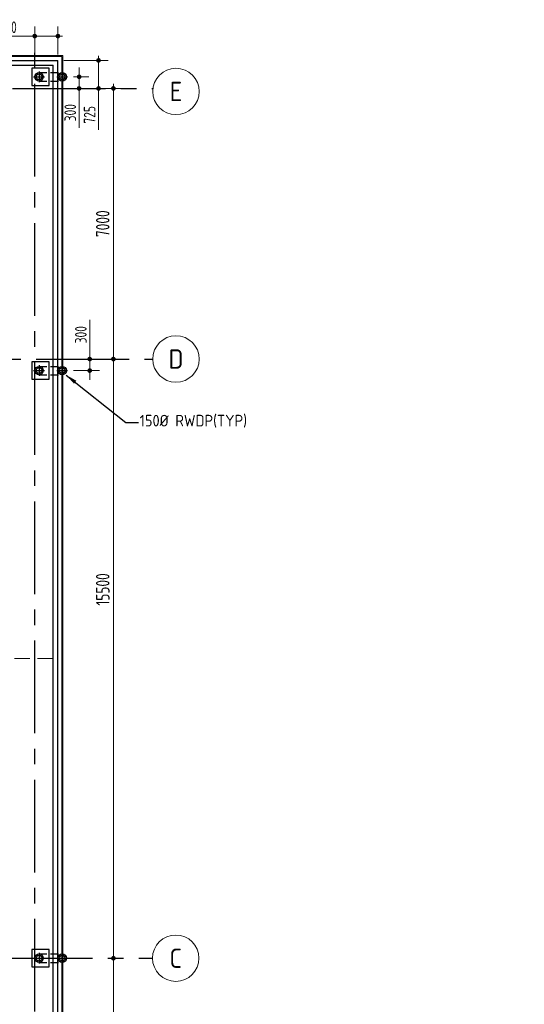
# Model space of a CAD drawing. Extents: x -11758 to 4934791, y -233543 to 1826789.
# Tile 96 of 256: x 554945 to 567992, y 84582 to 110052. Entities that reach past the tile are written whole.
import ezdxf
from ezdxf.enums import TextEntityAlignment as Align

# ---------------------------------------------------------------- set-up
doc = ezdxf.new("R2010")
doc.units = 0
doc.header["$LTSCALE"] = 800
doc.header["$MEASUREMENT"] = 0
for name, pattern in [('1 NORTH ELEVATION$0$DASHED2', [0.375, 0.25, -0.125]), ('1 NORTH ELEVATION$0$NORTH ELEVATION$0$HIDDEN', [0.375, 0.25, -0.125]), ('CENTER', [2, 1.25, -0.25, 0.25, -0.25]), ('CENTER2', [1.125, 0.75, -0.125, 0.125, -0.125])]:
    doc.linetypes.add(name, pattern=pattern)
doc.layers.get('0').update_dxf_attribs({"linetype": 'CONTINUOUS'})
doc.layers.get('DEFPOINTS').update_dxf_attribs({"linetype": 'CONTINUOUS'})
for name, color, linetype, lineweight in [('ARROW', 3, 'CONTINUOUS', 13), ('CLAD-1', 3, 'CONTINUOUS', 15), ('DIM', 4, 'CONTINUOUS', 15), ('dimension line', 4, 'CONTINUOUS', 18), ('LEADER', 4, 'CONTINUOUS', 15), ('T', 3, 'CONTINUOUS', 15), ('TEXT', 3, 'CONTINUOUS', 15)]:
    doc.layers.add(name, color=color, linetype=linetype, lineweight=lineweight)
for name, color, linetype in [('CL', 2, 'CENTER2'), ('GRID', 8, 'CENTER'), ('RAINWATER', 2, 'CONTINUOUS'), ('WALL', 6, 'CONTINUOUS')]:
    doc.layers.add(name, color=color, linetype=linetype)
doc.styles.add('nik', font='isocp.shx')
doc.styles.add('ROMANC', font='romanc')
doc.styles.add('ROMANS', font='ISO9.shx', dxfattribs={"width": 0.8})
doc.dimstyles.new('270-TA-100', dxfattribs={"dimscale": 150, "dimtxt": 400, "dimasz": 2, "dimexe": 0.75, "dimexo": 1, "dimgap": 1, "dimtad": 1, "dimdec": 0, "dimzin": 12, "dimdsep": 46, "dimtxsty": 'ROMANS', "dimcen": 0, "dimclrd": 256, "dimclre": 256, "dimclrt": 6, "dimadec": 1, "dimazin": 3, "dimtfac": 1, "dimtdec": 0, "dimtix": 1, "dimtmove": 2, "dimatfit": 0, "dimfxl": 1.25, "dimarcsym": 2})
doc.dimstyles.new('barka', dxfattribs={"dimscale": 100, "dimtxt": 3.5, "dimasz": 1.2, "dimexe": 2.5, "dimexo": 2.5, "dimgap": 1, "dimtad": 1, "dimdsep": 46, "dimtxsty": 'ROMANS', "dimblk": 'DDOT1', "dimcen": 0, "dimclrd": 256, "dimclre": 256, "dimclrt": 2, "dimadec": 0, "dimazin": 2, "dimtp": 0.1, "dimtm": 0.1, "dimtfac": 0.71, "dimtmove": 2, "dimatfit": 3, "dimlwd": -1, "dimlwe": -1, "dimarcsym": 0})
doc.dimstyles.new('barka INTERNAL DIM', dxfattribs={"dimscale": 100, "dimtxt": 3, "dimasz": 1.2, "dimexe": 2.5, "dimexo": 1.5, "dimgap": 0.8, "dimtad": 1, "dimdsep": 46, "dimtxsty": 'ROMANS', "dimblk": 'DDOT1', "dimcen": 0, "dimclrd": 256, "dimclre": 256, "dimclrt": 2, "dimadec": 0, "dimazin": 2, "dimtp": 0.1, "dimtm": 0.1, "dimtfac": 0.71, "dimtmove": 2, "dimatfit": 3, "dimlwd": -1, "dimlwe": -1, "dimarcsym": 0})

# ---------------------------------------------------------------- blocks, each defined once
blk = doc.blocks.new('DDOT1')
blk.add_line((-1, 0), (1, 0))
at = {"const_width": 0.5}
blk.add_lwpolyline([(-0.25, 0, 1), (0.25, 0, 1)], format="xyb", close=True, dxfattribs=at)
blk = doc.blocks.new('*D36')
at = {"layer": 'DEFPOINTS', "color": 0, "transparency": 16777216}
for p in [(557367, 101274), (557367, 85774), (557367, 85774)]:
    blk.add_point(p, dxfattribs=at)
at = {"layer": 'dimension line', "transparency": 16777216}
blk.add_line((557367, 101154), (557367, 85894), dxfattribs=at)
at = {"layer": 'dimension line', "transparency": 16777216, "xscale": 119.9999999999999, "yscale": 119.9999999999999, "zscale": 119.9999999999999}
for p, rotation in [((557367, 101274), 90), ((557367, 85774), 270)]:
    blk.add_blockref('DDOT1', p, dxfattribs=dict(at, rotation=rotation))
at = {"layer": 'dimension line', "color": 2, "transparency": 16777216, "insert": (557092, 95314), "char_height": 350, "attachment_point": 5, "rotation": 90, "style": 'ROMANS'}
blk.add_mtext('15500', dxfattribs=at)
blk = doc.blocks.new('*D37')
at = {"layer": 'DEFPOINTS', "color": 0, "transparency": 16777216}
for p in [(557366, 85774), (557367, 73774), (557367, 73774)]:
    blk.add_point(p, dxfattribs=at)
at = {"layer": 'dimension line', "transparency": 16777216}
for p, q in [((557367, 85654), (557367, 73894)), ((557616, 85774), (557617, 85774))]:
    blk.add_line(p, q, dxfattribs=at)
at = {"layer": 'dimension line', "transparency": 16777216, "xscale": 119.9999999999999, "yscale": 119.9999999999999, "zscale": 119.9999999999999}
for p, rotation in [((557367, 85774), 90), ((557367, 73774), 270)]:
    blk.add_blockref('DDOT1', p, dxfattribs=dict(at, rotation=rotation))
at = {"layer": 'dimension line', "color": 2, "transparency": 16777216, "insert": (557092, 79774), "char_height": 350, "attachment_point": 5, "rotation": 90, "style": 'ROMANS'}
blk.add_mtext('12000', dxfattribs=at)
blk = doc.blocks.new('*D38')
at = {"layer": 'DEFPOINTS', "color": 0, "transparency": 16777216}
for p in [(556405, 108274), (556286, 101274), (557367, 101274)]:
    blk.add_point(p, dxfattribs=at)
at = {"layer": 'dimension line', "transparency": 16777216}
for p, q in [((556655, 108274), (557617, 108274)), ((557367, 108154), (557367, 101394)), ((556536, 101274), (557617, 101274))]:
    blk.add_line(p, q, dxfattribs=at)
at = {"layer": 'dimension line', "transparency": 16777216, "xscale": 119.9999999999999, "yscale": 119.9999999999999, "zscale": 119.9999999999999}
for p, rotation in [((557367, 108274), 90), ((557367, 101274), 270)]:
    blk.add_blockref('DDOT1', p, dxfattribs=dict(at, rotation=rotation))
at = {"layer": 'dimension line', "color": 2, "transparency": 16777216, "insert": (557092, 104774), "char_height": 350, "attachment_point": 5, "rotation": 90, "style": 'ROMANS'}
blk.add_mtext('7000', dxfattribs=at)
blk = doc.blocks.new('*D127')
at = {"layer": 'DEFPOINTS', "color": 0, "transparency": 16777216}
for p in [(555933, 108999), (556983, 108999), (555933, 108274)]:
    blk.add_point(p, dxfattribs=at)
at = {"layer": 'DIM', "transparency": 16777216}
for p, q in [((556083, 108999), (557233, 108999)), ((556983, 108879), (556983, 108394)), ((556083, 108274), (557233, 108274)), ((556983, 108274), (556983, 107203))]:
    blk.add_line(p, q, dxfattribs=at)
at = {"layer": 'DIM', "transparency": 16777216, "xscale": 119.9999999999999, "yscale": 119.9999999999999, "zscale": 119.9999999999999}
for p, rotation in [((556983, 108999), 90), ((556983, 108274), 270)]:
    blk.add_blockref('DDOT1', p, dxfattribs=dict(at, rotation=rotation))
at = {"layer": 'DIM', "color": 2, "transparency": 16777216, "insert": (556753, 107591), "char_height": 300, "attachment_point": 5, "rotation": 90, "style": 'ROMANS'}
blk.add_mtext('725', dxfattribs=at)
blk = doc.blocks.new('*D128')
at = {"layer": 'DEFPOINTS', "color": 0, "transparency": 16777216}
for p in [(555933, 109627), (555333, 108999), (555933, 108999)]:
    blk.add_point(p, dxfattribs=at)
at = {"layer": 'DIM', "transparency": 16777216}
for p, q in [((555333, 109149), (555333, 109877)), ((555933, 109149), (555933, 109877)), ((555333, 109627), (554254, 109627)), ((555813, 109627), (555453, 109627))]:
    blk.add_line(p, q, dxfattribs=at)
at = {"layer": 'DIM', "transparency": 16777216, "xscale": 119.9999999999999, "yscale": 119.9999999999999, "zscale": 119.9999999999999, "rotation": 180}
blk.add_blockref('DDOT1', (555333, 109627), dxfattribs=at)
at = {"layer": 'DIM', "transparency": 16777216, "xscale": 119.9999999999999, "yscale": 119.9999999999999, "zscale": 119.9999999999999}
blk.add_blockref('DDOT1', (555933, 109627), dxfattribs=at)
at = {"layer": 'DIM', "color": 2, "transparency": 16777216, "insert": (554643, 109857), "char_height": 300, "attachment_point": 5, "style": 'ROMANS'}
blk.add_mtext('600', dxfattribs=at)
blk = doc.blocks.new('*D136')
at = {"layer": 'DEFPOINTS', "color": 0, "transparency": 16777216}
for p in [(556183, 101274), (556756, 101274), (556183, 100974)]:
    blk.add_point(p, dxfattribs=at)
at = {"layer": 'DIM', "transparency": 16777216}
for p, q in [((556756, 101394), (556756, 102291)), ((556333, 101274), (557006, 101274)), ((556756, 100974), (556756, 101274)), ((556333, 100974), (557006, 100974)), ((556756, 100854), (556756, 100734))]:
    blk.add_line(p, q, dxfattribs=at)
at = {"layer": 'DIM', "transparency": 16777216, "xscale": 119.9999999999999, "yscale": 119.9999999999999, "zscale": 119.9999999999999}
for p, rotation in [((556756, 101274), 270), ((556756, 100974), 90)]:
    blk.add_blockref('DDOT1', p, dxfattribs=dict(at, rotation=rotation))
at = {"layer": 'DIM', "color": 2, "transparency": 16777216, "insert": (556526, 101903), "char_height": 300, "attachment_point": 5, "rotation": 90, "style": 'ROMANS'}
blk.add_mtext('300', dxfattribs=at)
blk = doc.blocks.new('*D138')
at = {"layer": 'DEFPOINTS', "color": 0, "transparency": 16777216}
for p in [(556183, 108574), (555933, 108274), (556481, 108274)]:
    blk.add_point(p, dxfattribs=at)
at = {"layer": 'DIM', "transparency": 16777216}
for p, q in [((556481, 108694), (556481, 108814)), ((556333, 108574), (556731, 108574)), ((556481, 108574), (556481, 108274)), ((556083, 108274), (556731, 108274)), ((556481, 108154), (556481, 107257))]:
    blk.add_line(p, q, dxfattribs=at)
at = {"layer": 'DIM', "transparency": 16777216, "xscale": 119.9999999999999, "yscale": 119.9999999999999, "zscale": 119.9999999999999}
for p, rotation in [((556481, 108574), 270), ((556481, 108274), 90)]:
    blk.add_blockref('DDOT1', p, dxfattribs=dict(at, rotation=rotation))
at = {"layer": 'DIM', "color": 2, "transparency": 16777216, "insert": (556251, 107646), "char_height": 300, "attachment_point": 5, "rotation": 90, "style": 'ROMANS'}
blk.add_mtext('300', dxfattribs=at)

msp = doc.modelspace()

# ---------------------------------------------------------------- linework, layer by layer
for centre in [(555444.9, 108574.1), (556043.3, 108574.1), (555444.9, 100974.3), (556043.3, 100974.3), (555444.9, 85774.3), (556043.3, 85774.3)]:
    msp.add_circle(centre, 75)
at = {"layer": 'ARROW', "color": 8, "linetype": '1 NORTH ELEVATION$0$NORTH ELEVATION$0$HIDDEN', "ltscale": 2}
msp.add_line((555808.3, 93526.1), (545447.8, 93526.1), dxfattribs=at)
at = {"layer": 'CL'}
for p, q in [((555305, 108574.1), (555584.8, 108574.1)), ((555444.9, 108711.7), (555444.9, 108436.5)), ((555903.4, 108574.1), (556183.2, 108574.1)), ((556043.3, 108711.7), (556043.3, 108436.5)), ((555305, 100974.3), (555584.8, 100974.3)), ((555444.9, 101111.8), (555444.9, 100836.7)), ((555903.4, 100974.3), (556183.2, 100974.3)), ((556043.3, 101111.8), (556043.3, 100836.7)), ((555444.9, 85911.9), (555444.9, 85636.7)), ((556043.3, 85911.8), (556043.3, 85636.7)), ((555305, 85774.3), (555584.8, 85774.3)), ((555903.4, 85774.3), (556183.2, 85774.3))]:
    msp.add_line(p, q, dxfattribs=at)
at = {"layer": 'CLAD-1'}
for p, q in [((556061.3, 109126.5), (533604.3, 109128.3)), ((556033.3, 109098.5), (533632.3, 109100.3)), ((556033.3, 74694), (556033.3, 109098.5)), ((556061.3, 74694), (556061.3, 109126.5))]:
    msp.add_line(p, q, dxfattribs=at)
at = {"layer": 'GRID', "linetype": 'CENTER2', "ltscale": 4}
for p, q in [((555333.3, 44792.6), (555333.3, 109520.4)), ((533161.3, 108274.4), (558391, 108274.4)), ((530173.6, 101274.3), (558385.8, 101274.3)), ((460824.6, 85774.3), (558378.9, 85774.3))]:
    msp.add_line(p, q, dxfattribs=at)
at = {"layer": 'RAINWATER', "linetype": '1 NORTH ELEVATION$0$DASHED2'}
for p, q in [((555444.9, 108684.1), (556043.3, 108684.1)), ((555444.9, 108464.1), (556043.3, 108464.1)), ((555444.9, 101084.3), (556043.3, 101084.3)), ((555444.9, 100864.3), (556043.3, 100864.3)), ((555444.9, 85884.3), (556043.3, 85884.3)), ((555444.9, 85664.3), (556043.3, 85664.3))]:
    msp.add_line(p, q, dxfattribs=at)
at = {"layer": 'RAINWATER'}
for points in [[(555255.2, 108348.8), (555705.2, 108348.8), (555705.2, 108798.8), (555255.2, 108798.8)], [(555255.2, 100748.9), (555705.2, 100748.9), (555705.2, 101198.9), (555255.2, 101198.9)], [(555255.2, 85548.9), (555705.2, 85548.9), (555705.2, 85998.9), (555255.2, 85998.9)]]:
    msp.add_lwpolyline(points, close=True, dxfattribs=at)
for centre in [(555444.9, 108574.1), (556043.3, 108574.1), (555444.9, 100974.3), (556043.3, 100974.3), (555444.9, 85774.3), (556043.3, 85774.3)]:
    msp.add_circle(centre, 110, dxfattribs=at)
at = {"layer": 'TEXT'}
for centre in [(558985.8, 108195.6), (558985.8, 101274.4), (558978.9, 85774.4)]:
    msp.add_circle(centre, 600, dxfattribs=at)
at = {"layer": 'WALL'}
for p, q in [((533733.3, 108999.4), (555933.3, 108999.4)), ((533858.3, 108874.4), (555808.3, 108874.4)), ((555808.3, 81608.3), (555808.3, 108874.4)), ((555933.3, 74694), (555933.3, 108999.4))]:
    msp.add_line(p, q, dxfattribs=at)

# ---------------------------------------------------------------- texts
at = {"layer": 'T', "char_height": 400, "attachment_point": 1, "style": 'ROMANC'}
for s, width, insert in [('\\pi65.491;COOLING TOWER ETC \\P\\pi579.78;AT ROOF OF CER', 6702.411, (547474.3, 97722.8)), ('\\pi406.51;MCC ROOM', 4146.345, (537439.7, 96984.8))]:
    msp.add_mtext_dynamic_manual_height_columns(s, width=width, gutter_width=2000, heights=[0], dxfattribs=dict(at, insert=insert))
at = {"layer": 'TEXT', "style": 'ROMANS'}
for s, p in [('E', (558985.8, 108195.6)), ('D', (558985.8, 101274.4)), ('C', (558978.9, 85774.4))]:
    msp.add_text(s, height=500, dxfattribs=at).set_placement(p, align=Align.MIDDLE)
at = {"layer": 'TEXT', "insert": (558047.8, 99830.6), "char_height": 300, "width": 7271.429, "attachment_point": 1, "style": 'nik'}
msp.add_mtext('150%%C RWDP(TYP)', dxfattribs=at)

# ---------------------------------------------------------------- dimensions: what is measured, and where the dimension line sits
at = {"layer": 'DIM'}
dim = msp.add_linear_dim(base=(555933.3, 109627.5), p1=(555333.3, 108999.4), p2=(555933.3, 108999.4), dimstyle='barka INTERNAL DIM', override={"dimdec": 0, "dimtmove": 0}, dxfattribs=at)
dim.commit()
dim.dimension.update_dxf_attribs({"geometry": '*D128', "text_midpoint": (554643, 109627.5), "dimtype": 160})
dim = msp.add_linear_dim(base=(556983.4, 108999.4), p1=(555933.3, 108274.4), p2=(555933.3, 108999.4), angle=90, dimstyle='barka INTERNAL DIM', override={"dimdec": 0, "dimtmove": 0}, dxfattribs=at)
dim.commit()
dim.dimension.update_dxf_attribs({"geometry": '*D127', "text_midpoint": (556983.4, 107591.5), "dimtype": 160})
for base, p1, p2, picture, middle in [((556481.5, 108274.4), (556183.2, 108574.1), (555933.3, 108274.4), '*D138', (556251.5, 107645.8)), ((556756, 101274.3), (556183.2, 100974.3), (556183.2, 101274.3), '*D136', (556526, 101902.8))]:
    dim = msp.add_linear_dim(base=base, p1=p1, p2=p2, angle=90, dimstyle='barka INTERNAL DIM', override={"dimdec": 0, "dimtmove": 0}, dxfattribs=at)
    dim.commit()
    dim.dimension.update_dxf_attribs({"geometry": picture, "text_midpoint": middle})
at = {"layer": 'dimension line'}
for base, p1, p2, picture, middle in [((557366.6, 101274.4), (556405, 108274.4), (556286.4, 101274.4), '*D38', (557091.6, 104774.4)), ((557367, 73774.4), (557366.3, 85774.4), (557367, 73774.4), '*D37', (557092, 79774.4))]:
    dim = msp.add_linear_dim(base=base, p1=p1, p2=p2, angle=90, dimstyle='barka', override={"dimdec": 0, "dimtmove": 0}, dxfattribs=at)
    dim.commit()
    dim.dimension.update_dxf_attribs({"geometry": picture, "text_midpoint": middle})
dim = msp.add_linear_dim(base=(557366.6, 85774.4), p1=(557366.6, 101274.4), p2=(557366.6, 85774.4), angle=90, dimstyle='barka', override={"dimdec": 0, "dimtmove": 0}, dxfattribs=at)
dim.commit()
dim.dimension.update_dxf_attribs({"geometry": '*D36', "text_midpoint": (557366.6, 95314.3), "dimtype": 160})

# ---------------------------------------------------------------- leaders
at = {"layer": 'LEADER'}
msp.add_leader([(556145, 100860.3), (557687.6, 99634.7), (558012.8, 99634.7)], dimstyle='270-TA-100', dxfattribs=at)

doc.saveas('drawing.dxf')
